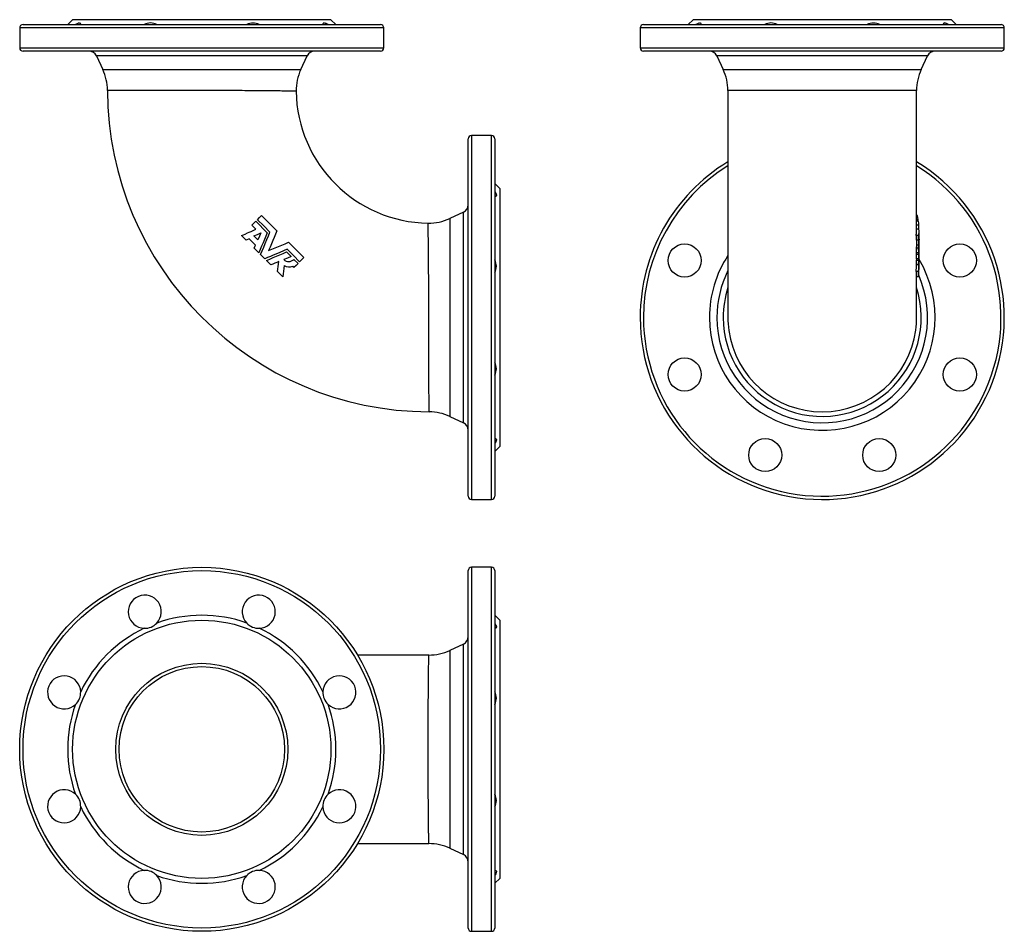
# Model space of a CAD drawing. Extents: x 51 to 646, y 20 to 571.
import ezdxf

# ---------------------------------------------------------------- set-up
doc = ezdxf.new("R2010")
doc.units = 0
doc.layers.get('0').update_dxf_attribs({"linetype": 'CONTINUOUS'})

msp = doc.modelspace()

# ---------------------------------------------------------------- linework, layer by layer
at = {"color": 7, "linetype": 'CONTINUOUS'}
for p, q in [((50.86, 565.56), (50.86, 553.56)), ((52.86, 567.56), (268.86, 567.56)), ((82.86, 570.56), (79.86, 567.56)), ((238.86, 570.56), (82.86, 570.56)), ((241.86, 567.56), (238.86, 570.56)), ((270.86, 553.56), (270.86, 565.56)), ((425.73, 565.56), (425.73, 553.56)), ((427.73, 567.56), (535.73, 567.56)), ((457.73, 570.56), (454.73, 567.56)), ((613.73, 570.56), (457.73, 570.56)), ((535.73, 567.56), (643.73, 567.56)), ((616.73, 567.56), (613.73, 570.56)), ((645.73, 553.56), (645.73, 565.56)), ((268.86, 551.56), (52.86, 551.56)), ((97.21, 548.67), (101.05, 540.43)), ((220.68, 540.45), (224.51, 548.67)), ((643.73, 551.56), (427.73, 551.56)), ((472.07, 548.67), (475.92, 540.43)), ((595.54, 540.43), (599.38, 548.67)), ((478.73, 527.75), (478.73, 390.56)), ((592.73, 442.7), (592.73, 527.75)), ((335.86, 500.56), (323.86, 500.56)), ((321.86, 282.56), (321.86, 498.56)), ((337.86, 498.56), (337.86, 390.56)), ((340.86, 468.56), (337.86, 471.56)), ((340.86, 468.56), (340.86, 312.56)), ((318.97, 454.22), (310.74, 450.38)), ((593.24, 452.19), (592.73, 452.19)), ((193.55, 448.71), (200.45, 441.81)), ((593.78, 449.68), (592.73, 449.68)), ((593.93, 448.71), (592.73, 448.71)), ((594.18, 446.28), (592.73, 446.28)), ((593.76, 448.71), (593.78, 449.68)), ((594.16, 443.9), (592.73, 443.9)), ((594.23, 440.12), (594.23, 442.7)), ((187.61, 437.38), (184.91, 440.07)), ((189.45, 438.2), (187.61, 437.38)), ((193.4, 434.25), (189.45, 438.2)), ((194.77, 437.49), (192.38, 439.88)), ((592.38, 440.07), (592.43, 437.38)), ((593.89, 440.07), (592.38, 440.07)), ((593.93, 437.38), (592.43, 437.38)), ((592.6, 437.38), (592.62, 434.25)), ((593.93, 437.38), (593.89, 440.07)), ((594.1, 438.2), (593.93, 437.38)), ((594.12, 434.25), (594.1, 438.2)), ((594.22, 439.88), (594.22, 440.12)), ((594.23, 437.49), (594.22, 439.88)), ((594.22, 437.82), (594.23, 437.49)), ((594.23, 434.89), (594.23, 437.81)), ((192.61, 432.37), (193.4, 434.25)), ((195.33, 429.66), (192.61, 432.37)), ((198.91, 426.08), (196.37, 428.61)), ((212.11, 430.15), (214.83, 427.43)), ((592.62, 434.25), (592.48, 432.37)), ((592.48, 432.37), (592.49, 429.66)), ((593.98, 432.37), (592.48, 432.37)), ((592.57, 429.66), (592.49, 428.61)), ((594, 429.66), (592.49, 429.66)), ((592.49, 428.61), (592.49, 426.08)), ((594, 428.61), (592.49, 428.61)), ((594.12, 434.25), (592.62, 434.25)), ((593.98, 432.37), (594.12, 434.25)), ((594, 429.66), (593.98, 432.37)), ((594, 426.08), (594, 428.61)), ((594.23, 430.98), (594.23, 433.79)), ((594.23, 428.25), (594.23, 430.98)), ((202.67, 422.31), (199.96, 425.03)), ((216.58, 425.68), (219.01, 423.25)), ((222.49, 426.74), (219.98, 424.22)), ((592.49, 425.03), (592.48, 422.31)), ((594, 426.08), (592.49, 426.08)), ((594, 425.03), (592.49, 425.03)), ((593.98, 422.31), (594, 425.03)), ((594.23, 421.36), (594.23, 427.23)), ((209.76, 415.22), (206.61, 418.37)), ((216.58, 420.83), (215.86, 421.56)), ((592.44, 418.37), (592.39, 415.22)), ((593.95, 418.37), (592.44, 418.37)), ((593.98, 422.31), (592.48, 422.31)), ((593.9, 415.22), (593.95, 418.37)), ((593.9, 415.22), (592.39, 415.22)), ((592.73, 390.56), (592.73, 415.22)), ((337.86, 390.56), (337.86, 282.56)), ((310.73, 330.75), (318.97, 326.91)), ((337.86, 309.56), (340.86, 312.56)), ((323.86, 280.56), (335.86, 280.56)), ((335.86, 239.57), (323.86, 239.57)), ((321.86, 21.57), (321.86, 237.57)), ((337.86, 237.57), (337.86, 21.57)), ((340.86, 207.57), (337.86, 210.57)), ((340.86, 207.57), (340.86, 51.57)), ((318.97, 193.22), (310.73, 189.38)), ((298.05, 186.57), (254.94, 186.57)), ((298.05, 186.57), (298.05, 186.57)), ((254.94, 72.57), (298.05, 72.57)), ((310.73, 69.76), (318.97, 65.92)), ((337.86, 48.57), (340.86, 51.57)), ((323.86, 19.57), (335.86, 19.57))]:
    msp.add_line(p, q, dxfattribs=at)
at = {"color": 8, "linetype": 'CONTINUOUS'}
for p, q in [((270.86, 565.56), (50.86, 565.56)), ((535.73, 565.56), (425.73, 565.56)), ((645.73, 565.56), (535.73, 565.56)), ((50.86, 553.56), (270.86, 553.56)), ((425.73, 553.56), (645.73, 553.56)), ((224.51, 548.67), (97.21, 548.67)), ((599.38, 548.67), (472.07, 548.67)), ((323.86, 500.56), (323.86, 280.56)), ((335.86, 390.56), (335.86, 500.56)), ((318.97, 326.91), (318.97, 454.22)), ((335.86, 280.56), (335.86, 390.56)), ((323.86, 239.57), (323.86, 19.57)), ((335.86, 19.57), (335.86, 239.57)), ((318.97, 65.92), (318.97, 193.22))]:
    msp.add_line(p, q, dxfattribs=at)
at = {"color": 7, "linetype": 'CONTINUOUS', "flags": 128}
for points in [[(87.7, 567.56), (87.71, 567.8), (87.68, 568.02), (87.61, 568.2), (87.51, 568.35), (87.38, 568.46), (87.2, 568.53), (86.99, 568.56), (86.74, 568.55), (86.48, 568.5), (86.2, 568.41), (85.89, 568.29), (85.56, 568.14), (85.07, 567.88), (84.54, 567.56)], [(237.18, 567.56), (236.78, 567.8), (236.39, 568.02), (236.03, 568.2), (235.68, 568.35), (235.36, 568.46), (235.07, 568.53), (234.81, 568.56), (234.59, 568.55), (234.41, 568.5), (234.27, 568.41), (234.16, 568.29), (234.08, 568.14), (234.02, 567.88), (234.01, 567.56)], [(462.57, 567.56), (462.57, 567.8), (462.54, 568.02), (462.48, 568.2), (462.38, 568.35), (462.24, 568.46), (462.07, 568.53), (461.86, 568.56), (461.61, 568.55), (461.35, 568.5), (461.07, 568.41), (460.76, 568.29), (460.43, 568.14), (459.93, 567.88), (459.41, 567.56)], [(612.05, 567.56), (611.65, 567.8), (611.26, 568.02), (610.89, 568.2), (610.55, 568.35), (610.23, 568.46), (609.94, 568.53), (609.68, 568.56), (609.45, 568.55), (609.28, 568.5), (609.14, 568.41), (609.02, 568.29), (608.94, 568.14), (608.88, 567.88), (608.88, 567.56)], [(337.86, 466.88), (338.1, 466.48), (338.32, 466.1), (338.5, 465.73), (338.65, 465.39), (338.76, 465.07), (338.83, 464.77), (338.86, 464.51), (338.84, 464.29), (338.79, 464.11), (338.71, 463.97), (338.59, 463.86), (338.44, 463.78), (338.17, 463.72), (337.86, 463.72)], [(194.52, 449.68), (195.78, 450.94), (197.04, 452.19)], [(197.04, 452.19), (201.67, 447.56), (206.31, 442.92)], [(593.78, 449.68), (593.54, 450.94), (593.24, 452.19)], [(191.13, 446.28), (192.34, 447.5), (193.55, 448.71)], [(193.51, 443.9), (192.92, 444.5), (192.32, 445.09), (191.13, 446.28)], [(202.07, 442.13), (198.3, 445.9), (194.52, 449.68)], [(594.18, 446.28), (594.08, 447.5), (593.93, 448.71)], [(594.16, 443.9), (594.16, 444.5), (594.17, 445.09), (594.18, 446.28)], [(184.91, 440.07), (185.98, 440.55), (187.05, 441.02), (188.48, 441.66), (189.55, 442.14), (190.62, 442.61), (191.88, 443.17), (193.51, 443.9)], [(192.38, 439.88), (194.47, 440.81), (196.56, 441.74)], [(196.56, 441.74), (195.66, 439.62), (194.77, 437.49)], [(200.45, 441.81), (199.6, 439.8), (198.75, 437.78), (197.9, 435.77), (197.04, 433.73), (196.18, 431.69), (195.33, 429.66)], [(196.37, 428.61), (197.32, 430.85), (198.26, 433.1), (199.21, 435.34), (200.17, 437.61), (201.12, 439.87), (202.07, 442.13)], [(206.31, 442.92), (205.48, 440.96), (204.65, 438.98), (203.82, 437), (202.97, 435), (202.13, 432.99), (201.28, 430.98)], [(201.28, 430.98), (203.27, 431.82), (205.26, 432.66), (207.25, 433.5), (209.25, 434.34), (211.24, 435.18), (213.22, 436.01)], [(213.22, 436.01), (217.86, 431.37), (222.49, 426.74)], [(212.43, 431.77), (210.2, 430.83), (207.96, 429.89), (205.71, 428.94), (204.01, 428.23), (202.31, 427.51), (200.61, 426.79), (198.91, 426.08)], [(199.96, 425.03), (201.97, 425.88), (203.99, 426.73), (206.01, 427.58), (208.05, 428.44), (210.08, 429.29), (212.11, 430.15)], [(219.98, 424.22), (216.2, 428), (212.43, 431.77)], [(207.45, 424.33), (206.26, 423.82), (205.06, 423.32), (203.87, 422.82), (202.67, 422.31)], [(206.61, 418.37), (206.82, 419.86), (207.03, 421.34), (207.24, 422.84), (207.45, 424.33)], [(214.83, 427.43), (212.61, 426.5), (210.39, 425.57)], [(219.01, 423.25), (217.8, 422.04), (216.58, 420.83)], [(592.66, 426.08), (592.61, 425.67), (592.49, 425.03)], [(210.71, 421.96), (210.47, 420.27), (210.24, 418.59), (210, 416.9), (209.76, 415.22)], [(337.86, 317.41), (338.1, 317.41), (338.32, 317.38), (338.5, 317.32), (338.65, 317.22), (338.76, 317.08), (338.83, 316.9), (338.86, 316.69), (338.84, 316.44), (338.79, 316.19), (338.71, 315.9), (338.59, 315.59), (338.44, 315.26), (338.17, 314.77), (337.86, 314.24)], [(337.86, 205.89), (338.1, 205.49), (338.32, 205.1), (338.5, 204.74), (338.65, 204.39), (338.76, 204.07), (338.83, 203.78), (338.86, 203.52), (338.84, 203.3), (338.79, 203.12), (338.71, 202.98), (338.59, 202.87), (338.44, 202.79), (338.17, 202.73), (337.86, 202.72)], [(337.86, 56.41), (338.1, 56.42), (338.32, 56.39), (338.5, 56.32), (338.65, 56.22), (338.76, 56.09), (338.83, 55.91), (338.86, 55.7), (338.84, 55.45), (338.79, 55.19), (338.71, 54.91), (338.59, 54.6), (338.44, 54.27), (338.17, 53.78), (337.86, 53.25)]]:
    msp.add_lwpolyline(points, dxfattribs=at)
at = {"color": 8, "linetype": 'CONTINUOUS', "flags": 128}
for points in [[(101.05, 540.43), (101.08, 540.43), (101.17, 540.43), (101.31, 540.43), (101.52, 540.43), (101.79, 540.43), (102.11, 540.43), (102.52, 540.43), (102.99, 540.43), (103.52, 540.43), (104.12, 540.43), (104.78, 540.43), (105.52, 540.43), (106.33, 540.43), (107.21, 540.43), (108.14, 540.43), (109.14, 540.43), (110.17, 540.43), (111.25, 540.43), (112.39, 540.43), (113.58, 540.43), (114.82, 540.43), (116.16, 540.43), (117.54, 540.43), (118.98, 540.43), (120.47, 540.43), (122, 540.43), (123.53, 540.43), (125.1, 540.43), (126.72, 540.43), (128.37, 540.43), (130.06, 540.43), (131.83, 540.43), (133.64, 540.43), (135.48, 540.43), (137.34, 540.43), (139.24, 540.43), (141.1, 540.43), (142.99, 540.43), (144.9, 540.43), (146.83, 540.43), (148.77, 540.43), (150.78, 540.43), (152.8, 540.43), (154.83, 540.43), (156.87, 540.43), (158.92, 540.43), (160.9, 540.43), (162.89, 540.43), (164.88, 540.43), (166.86, 540.43), (168.84, 540.43), (170.86, 540.43), (172.87, 540.43), (174.87, 540.43), (176.85, 540.43), (178.81, 540.43), (180.7, 540.44), (182.57, 540.44), (184.41, 540.44), (186.22, 540.44), (188.01, 540.44), (189.82, 540.44), (191.59, 540.44), (193.33, 540.44), (195.03, 540.44), (196.69, 540.44), (198.26, 540.44), (199.79, 540.44), (201.28, 540.44), (202.72, 540.44), (204.12, 540.44), (205.51, 540.44), (206.84, 540.44), (208.13, 540.44), (209.35, 540.44), (210.52, 540.44), (211.6, 540.44), (212.63, 540.44), (213.6, 540.44), (214.51, 540.44), (215.36, 540.44), (216.17, 540.44), (216.91, 540.44), (217.6, 540.44), (218.21, 540.44), (218.76, 540.45), (219.2, 540.45), (219.59, 540.45), (219.92, 540.45), (220.19, 540.45), (220.4, 540.45), (220.55, 540.45), (220.65, 540.45), (220.68, 540.45)], [(475.92, 540.43), (475.92, 540.43), (475.94, 540.43), (476.01, 540.43), (476.13, 540.43), (476.3, 540.43), (476.52, 540.43), (476.79, 540.43), (477.1, 540.43), (477.45, 540.43), (477.85, 540.43), (478.29, 540.43), (478.77, 540.43), (479.3, 540.43), (479.87, 540.43), (480.5, 540.43), (481.18, 540.43), (481.9, 540.43), (482.67, 540.43), (483.48, 540.43), (484.33, 540.43), (485.2, 540.43), (486.1, 540.43), (487.04, 540.43), (488.03, 540.43), (489.05, 540.43), (490.1, 540.43), (491.22, 540.43), (492.38, 540.43), (493.56, 540.43), (494.79, 540.43), (496.06, 540.43), (497.36, 540.43), (498.64, 540.43), (499.95, 540.43), (501.28, 540.43), (502.66, 540.43), (504.06, 540.43), (505.48, 540.43), (506.96, 540.43), (508.46, 540.43), (509.98, 540.43), (511.54, 540.43), (513.11, 540.43), (514.71, 540.43), (516.36, 540.43), (518.02, 540.43), (519.71, 540.43), (521.42, 540.43), (523.14, 540.43), (524.87, 540.43), (526.66, 540.43), (528.45, 540.43), (530.25, 540.43), (532.08, 540.43), (533.9, 540.43), (535.73, 540.43), (537.13, 540.43), (538.53, 540.43), (539.94, 540.43), (541.34, 540.43), (542.75, 540.43), (544.15, 540.43), (545.55, 540.43), (546.95, 540.43), (548.57, 540.43), (550.18, 540.43), (551.77, 540.43), (553.37, 540.43), (554.95, 540.43), (556.52, 540.43), (558.1, 540.43), (559.67, 540.43), (561.22, 540.43), (562.76, 540.43), (564.27, 540.43), (565.76, 540.43), (567.18, 540.43), (568.57, 540.43), (569.94, 540.43), (571.29, 540.43), (572.61, 540.43), (573.91, 540.43), (575.2, 540.43), (576.46, 540.43), (577.69, 540.43), (578.89, 540.43), (580.06, 540.43), (581.19, 540.43), (582.25, 540.43), (583.27, 540.43), (584.25, 540.43), (585.2, 540.43), (586.12, 540.43), (587, 540.43), (587.85, 540.43), (588.66, 540.43), (589.43, 540.43), (590.16, 540.43), (590.85, 540.43), (591.49, 540.43), (592.07, 540.43), (592.6, 540.43), (593.09, 540.43), (593.54, 540.43), (593.94, 540.43), (594.3, 540.43), (594.62, 540.43), (594.89, 540.43), (595.12, 540.43), (595.3, 540.43), (595.43, 540.43), (595.51, 540.43), (595.54, 540.43), (595.53, 540.43)], [(217.87, 527.3), (217.84, 527.3), (217.76, 527.3), (217.62, 527.31), (217.42, 527.31), (217.16, 527.32), (216.84, 527.32), (216.47, 527.33), (216.04, 527.34), (215.54, 527.35), (214.97, 527.36), (214.34, 527.37), (213.65, 527.38), (212.91, 527.39), (212.08, 527.41), (211.2, 527.42), (210.25, 527.43), (209.25, 527.45), (208.19, 527.46), (207.11, 527.47), (205.98, 527.49), (204.79, 527.5), (203.56, 527.51), (202.28, 527.53), (200.92, 527.54), (199.5, 527.55), (198.05, 527.57), (196.55, 527.58), (195.01, 527.59), (193.47, 527.6), (191.9, 527.61), (190.29, 527.62), (188.65, 527.64), (186.98, 527.65), (185.23, 527.66), (183.45, 527.66), (181.65, 527.67), (179.82, 527.68), (177.97, 527.69), (176.16, 527.7), (174.32, 527.71), (172.47, 527.71), (170.61, 527.72), (168.74, 527.73), (166.8, 527.74), (164.86, 527.74), (162.91, 527.75), (160.96, 527.75), (159.01, 527.76), (157.12, 527.77), (155.23, 527.77), (153.34, 527.78), (151.47, 527.78), (149.6, 527.78), (147.7, 527.79), (145.81, 527.79), (143.94, 527.8), (142.08, 527.8), (140.25, 527.8), (138.5, 527.81), (136.77, 527.81), (135.06, 527.81), (133.39, 527.82), (131.74, 527.82), (130.08, 527.82), (128.46, 527.83), (126.87, 527.83), (125.33, 527.83), (123.82, 527.83), (122.41, 527.84), (121.03, 527.84), (119.69, 527.84), (118.4, 527.84), (117.16, 527.84), (115.94, 527.84), (114.76, 527.85), (113.64, 527.85), (112.58, 527.85), (111.57, 527.85), (110.65, 527.85), (109.78, 527.85), (108.96, 527.85), (108.21, 527.85), (107.51, 527.86), (106.86, 527.86), (106.26, 527.86), (105.74, 527.86), (105.27, 527.86), (104.87, 527.86), (104.57, 527.86), (104.31, 527.86), (104.12, 527.86), (103.97, 527.86), (103.89, 527.86), (103.86, 527.86)], [(592.72, 527.75), (592.73, 527.76), (592.7, 527.76), (592.62, 527.76), (592.51, 527.77), (592.35, 527.77), (592.14, 527.78), (591.9, 527.78), (591.6, 527.78), (591.26, 527.79), (590.87, 527.79), (590.44, 527.8), (589.96, 527.8), (589.44, 527.8), (588.87, 527.8), (588.28, 527.81), (587.65, 527.81), (586.98, 527.81), (586.27, 527.82), (585.52, 527.82), (584.73, 527.82), (583.88, 527.82), (582.99, 527.83), (582.07, 527.83), (581.1, 527.83), (580.1, 527.83), (579.05, 527.83), (578.02, 527.84), (576.94, 527.84), (575.84, 527.84), (574.7, 527.84), (573.53, 527.84), (572.33, 527.84), (571.07, 527.84), (569.79, 527.85), (568.47, 527.85), (567.13, 527.85), (565.75, 527.85), (564.35, 527.85), (562.98, 527.85), (561.59, 527.85), (560.18, 527.85), (558.73, 527.85), (557.28, 527.85), (555.8, 527.86), (554.28, 527.86), (552.74, 527.86), (551.19, 527.86), (549.61, 527.86), (548.02, 527.86), (546.42, 527.86), (545.11, 527.86), (543.78, 527.86), (542.46, 527.86), (541.12, 527.86), (539.78, 527.86), (538.43, 527.86), (537.08, 527.86), (535.73, 527.86), (534.06, 527.86), (532.39, 527.86), (530.72, 527.86), (529.04, 527.86), (527.37, 527.86), (525.71, 527.86), (524.02, 527.86), (522.33, 527.86), (520.66, 527.86), (518.99, 527.86), (517.33, 527.86), (515.69, 527.86), (514.23, 527.85), (512.78, 527.85), (511.35, 527.85), (509.92, 527.85), (508.52, 527.85), (507.14, 527.85), (505.75, 527.85), (504.38, 527.85), (503.04, 527.85), (501.72, 527.85), (500.43, 527.84), (499.16, 527.84), (497.97, 527.84), (496.8, 527.84), (495.67, 527.84), (494.55, 527.84), (493.47, 527.84), (492.43, 527.83), (491.39, 527.83), (490.39, 527.83), (489.43, 527.83), (488.5, 527.83), (487.6, 527.82), (486.75, 527.82), (485.96, 527.82), (485.21, 527.82), (484.5, 527.81), (483.83, 527.81), (483.19, 527.81), (482.6, 527.8), (482.03, 527.8), (481.51, 527.8), (481.03, 527.8), (480.6, 527.79), (480.2, 527.79), (479.86, 527.78), (479.57, 527.78), (479.32, 527.78), (479.11, 527.77), (478.95, 527.77), (478.83, 527.76), (478.76, 527.76), (478.73, 527.76), (478.73, 527.75)], [(298.16, 333.57), (298.16, 333.59), (298.16, 333.67), (298.16, 333.83), (298.16, 334.05), (298.16, 334.34), (298.16, 334.69), (298.16, 335.1), (298.16, 335.57), (298.15, 336.1), (298.15, 336.69), (298.15, 337.33), (298.15, 338.06), (298.15, 338.85), (298.15, 339.7), (298.15, 340.61), (298.15, 341.58), (298.15, 342.58), (298.15, 343.63), (298.14, 344.73), (298.14, 345.88), (298.14, 347.08), (298.14, 348.37), (298.14, 349.71), (298.13, 351.09), (298.13, 352.52), (298.13, 353.99), (298.13, 355.47), (298.13, 356.98), (298.12, 358.53), (298.12, 360.12), (298.12, 361.73), (298.12, 363.43), (298.11, 365.16), (298.11, 366.93), (298.11, 368.72), (298.1, 370.53), (298.1, 372.42), (298.09, 374.35), (298.09, 376.29), (298.08, 378.25), (298.08, 380.22), (298.08, 382.27), (298.07, 384.33), (298.06, 386.41), (298.06, 388.48), (298.05, 390.56), (298.05, 392.71), (298.04, 394.86), (298.03, 397.01), (298.02, 399.14), (298.02, 401.26), (298.01, 403.11), (298, 404.96), (297.99, 406.78), (297.99, 408.59), (297.98, 410.38), (297.97, 412.2), (297.96, 413.99), (297.95, 415.75), (297.94, 417.49), (297.93, 419.19), (297.92, 420.81), (297.91, 422.4), (297.9, 423.96), (297.88, 425.48), (297.87, 426.96), (297.86, 428.43), (297.85, 429.87), (297.83, 431.26), (297.82, 432.6), (297.81, 433.9), (297.79, 435.1), (297.78, 436.26), (297.77, 437.37), (297.75, 438.43), (297.74, 439.43), (297.72, 440.4), (297.71, 441.32), (297.7, 442.18), (297.68, 442.98), (297.67, 443.71), (297.66, 444.37), (297.65, 444.97), (297.64, 445.5), (297.63, 445.98), (297.62, 446.39), (297.62, 446.75), (297.61, 447.05), (297.61, 447.28), (297.6, 447.44), (297.6, 447.54), (297.6, 447.57)], [(310.74, 450.38), (310.74, 450.35), (310.74, 450.25), (310.74, 450.08), (310.74, 449.85), (310.74, 449.56), (310.74, 449.2), (310.74, 448.76), (310.74, 448.25), (310.74, 447.68), (310.74, 447.04), (310.74, 446.33), (310.74, 445.58), (310.74, 444.77), (310.74, 443.9), (310.74, 442.97), (310.74, 441.98), (310.74, 440.91), (310.74, 439.77), (310.74, 438.58), (310.74, 437.33), (310.74, 436.03), (310.74, 434.71), (310.74, 433.35), (310.74, 431.93), (310.74, 430.47), (310.74, 428.97), (310.74, 427.38), (310.74, 425.74), (310.74, 424.07), (310.73, 422.35), (310.73, 420.6), (310.73, 418.87), (310.73, 417.1), (310.73, 415.3), (310.73, 413.48), (310.73, 411.63), (310.73, 409.7), (310.73, 407.75), (310.73, 405.78), (310.73, 403.79), (310.73, 401.79), (310.73, 399.94), (310.73, 398.09), (310.73, 396.22), (310.73, 394.34), (310.73, 392.45), (310.73, 390.56), (310.73, 388.45), (310.73, 386.34), (310.73, 384.23), (310.73, 382.14), (310.73, 380.05), (310.73, 377.91), (310.73, 375.79), (310.73, 373.68), (310.73, 371.6), (310.73, 369.54), (310.73, 367.69), (310.73, 365.87), (310.73, 364.07), (310.73, 362.3), (310.73, 360.56), (310.73, 358.81), (310.73, 357.09), (310.73, 355.42), (310.73, 353.78), (310.73, 352.19), (310.73, 350.69), (310.73, 349.23), (310.73, 347.81), (310.73, 346.44), (310.73, 345.13), (310.73, 343.82), (310.73, 342.57), (310.73, 341.38), (310.73, 340.24), (310.73, 339.17), (310.73, 338.18), (310.73, 337.25), (310.73, 336.38), (310.73, 335.56), (310.73, 334.81), (310.73, 334.11), (310.73, 333.46), (310.73, 332.89), (310.73, 332.38), (310.73, 331.94), (310.73, 331.58), (310.73, 331.28), (310.73, 331.05), (310.73, 330.88), (310.73, 330.79), (310.73, 330.75)], [(298.05, 72.57), (298.05, 72.58), (298.04, 72.63), (298.04, 72.71), (298.04, 72.82), (298.03, 72.96), (298.03, 73.14), (298.02, 73.34), (298.02, 73.58), (298.01, 73.82), (298.01, 74.07), (298, 74.35), (298, 74.66), (297.99, 74.99), (297.99, 75.34), (297.98, 75.72), (297.98, 76.12), (297.97, 76.56), (297.97, 77.02), (297.96, 77.5), (297.95, 78.01), (297.95, 78.54), (297.94, 79.09), (297.93, 79.68), (297.93, 80.28), (297.92, 80.88), (297.91, 81.51), (297.91, 82.15), (297.9, 82.82), (297.89, 83.75), (297.88, 84.72), (297.87, 85.72), (297.86, 86.76), (297.85, 87.84), (297.84, 88.95), (297.83, 89.82), (297.82, 90.71), (297.81, 91.61), (297.81, 92.53), (297.8, 93.44), (297.79, 94.36), (297.78, 95.29), (297.77, 96.24), (297.76, 97.55), (297.75, 98.89), (297.74, 100.24), (297.73, 101.63), (297.72, 103.05), (297.7, 104.48), (297.7, 105.58), (297.69, 106.7), (297.68, 107.82), (297.67, 108.96), (297.67, 110.06), (297.66, 111.18), (297.65, 112.3), (297.65, 113.43), (297.64, 114.97), (297.63, 116.51), (297.62, 118.07), (297.62, 119.65), (297.61, 121.24), (297.61, 122.83), (297.6, 124.05), (297.6, 125.27), (297.6, 126.49), (297.6, 127.71), (297.6, 128.89), (297.6, 130.07), (297.6, 131.25), (297.6, 132.43), (297.6, 134.02), (297.61, 135.61), (297.61, 137.2), (297.61, 138.79), (297.62, 140.37), (297.63, 141.95), (297.63, 143.14), (297.64, 144.32), (297.64, 145.5), (297.65, 146.67), (297.66, 147.79), (297.66, 148.91), (297.67, 150.02), (297.68, 151.11), (297.69, 152.21), (297.69, 153.29), (297.7, 154.37), (297.71, 155.44), (297.72, 156.51), (297.73, 157.58), (297.74, 158.63), (297.74, 159.67), (297.75, 160.7), (297.76, 161.72), (297.77, 162.72), (297.78, 163.71), (297.79, 164.65), (297.8, 165.57), (297.8, 166.48), (297.81, 167.37), (297.82, 168.25), (297.83, 169.11), (297.84, 169.96), (297.85, 170.79), (297.85, 171.62), (297.86, 172.43), (297.87, 173.22), (297.88, 173.99), (297.88, 174.75), (297.89, 175.48), (297.9, 176.2), (297.91, 176.89), (297.91, 177.54), (297.92, 178.17), (297.93, 178.77), (297.93, 179.36), (297.94, 180.12), (297.95, 180.84), (297.96, 181.51), (297.97, 182.15), (297.97, 182.75), (297.98, 183.31), (297.99, 183.71), (297.99, 184.08), (298, 184.42), (298, 184.74), (298.01, 185.16), (298.02, 185.53), (298.02, 185.85), (298.03, 186.11), (298.04, 186.31), (298.04, 186.45), (298.05, 186.54), (298.05, 186.57)], [(310.73, 189.38), (310.73, 189.35), (310.73, 189.26), (310.73, 189.11), (310.73, 188.91), (310.73, 188.64), (310.73, 188.31), (310.73, 187.91), (310.73, 187.46), (310.73, 187.03), (310.73, 186.55), (310.73, 186.02), (310.73, 185.45), (310.73, 184.84), (310.73, 184.18), (310.73, 183.46), (310.73, 182.7), (310.73, 181.9), (310.73, 181.05), (310.73, 180.16), (310.74, 179.23), (310.74, 178.29), (310.74, 177.31), (310.74, 176.3), (310.74, 175.24), (310.74, 174.15), (310.74, 173.02), (310.74, 171.84), (310.74, 170.62), (310.74, 169.37), (310.74, 168.07), (310.74, 166.75), (310.74, 165.39), (310.74, 164.06), (310.74, 162.69), (310.74, 161.31), (310.74, 159.88), (310.74, 158.44), (310.74, 156.97), (310.74, 155.45), (310.74, 153.91), (310.74, 152.34), (310.74, 150.75), (310.74, 149.14), (310.74, 147.52), (310.74, 145.94), (310.74, 144.34), (310.74, 142.73), (310.74, 141.11), (310.74, 139.47), (310.74, 137.83), (310.74, 136.14), (310.74, 134.45), (310.74, 132.75), (310.74, 131.04), (310.74, 129.33), (310.74, 127.62), (310.74, 125.97), (310.74, 124.32), (310.74, 122.68), (310.74, 121.03), (310.74, 119.39), (310.74, 117.75), (310.74, 116.09), (310.74, 114.44), (310.74, 112.81), (310.74, 111.17), (310.74, 109.55), (310.74, 107.94), (310.74, 106.41), (310.74, 104.9), (310.74, 103.4), (310.74, 101.92), (310.74, 100.45), (310.74, 99.01), (310.74, 97.57), (310.74, 96.14), (310.74, 94.75), (310.74, 93.37), (310.74, 92.02), (310.74, 90.71), (310.74, 89.47), (310.74, 88.26), (310.74, 87.08), (310.74, 85.92), (310.74, 84.8), (310.74, 83.72), (310.74, 82.64), (310.74, 81.61), (310.74, 80.61), (310.74, 79.65), (310.73, 78.73), (310.73, 77.85), (310.73, 77.04), (310.73, 76.27), (310.73, 75.54), (310.73, 74.85), (310.73, 74.2), (310.73, 73.59), (310.73, 73.01), (310.73, 72.48), (310.73, 72), (310.73, 71.56), (310.73, 71.17), (310.73, 70.82), (310.73, 70.57), (310.73, 70.36), (310.73, 70.18), (310.73, 70.03), (310.73, 69.91), (310.73, 69.83), (310.73, 69.78), (310.73, 69.76)]]:
    msp.add_lwpolyline(points, dxfattribs=at)
at = {"color": 7, "linetype": 'CONTINUOUS'}
for centre, radius in [((452.58, 425), 10), ((618.88, 425), 10), ((452.58, 356.12), 10), ((618.88, 356.12), 10), ((501.29, 307.41), 10), ((570.17, 307.41), 10), ((160.86, 129.57), 110), ((160.86, 129.57), 78), ((160.86, 129.57), 52), ((160.86, 129.57), 50)]:
    msp.add_circle(centre, radius, dxfattribs=at)
at = {"color": 8, "linetype": 'CONTINUOUS'}
msp.add_circle((160.86, 129.57), 108, dxfattribs=at)
at = {"color": 7, "linetype": 'CONTINUOUS'}
for centre, radius, start, end in [((52.86, 565.56), 2, 90, 180), ((129.9, 560.81), 7.75, 60.49204, 119.50796), ((191.82, 560.72), 7.83, 60.82208, 119.17792), ((268.86, 565.56), 2, 0, 90), ((427.73, 565.56), 2, 90, 180), ((504.77, 560.81), 7.75, 60.49202, 119.50798), ((566.68, 560.72), 7.83, 60.82206, 119.17794), ((643.73, 565.56), 2, 0, 90), ((52.86, 553.56), 2, 180, 270), ((268.86, 553.56), 2, 270, 0), ((427.73, 553.56), 2, 180, 270), ((643.73, 553.56), 2, 270, 0), ((92.67, 546.56), 5, 25, 90), ((229.04, 546.56), 5, 90, 155), ((467.54, 546.56), 5, 25, 90), ((603.91, 546.56), 5, 90, 155), ((73.86, 527.75), 30, 0.20641, 24.99993), ((247.87, 527.77), 30, 154.99995, 180.89161), ((448.8, 527.77), 29.92, 359.96093, 25.02244), ((622.64, 527.77), 29.91, 154.9629, 180.03565), ((298.86, 528.56), 195, 180.20627, 269.79373), ((298.86, 528.56), 81, 180.89165, 269.10838), ((323.86, 498.56), 2, 90, 180), ((335.86, 498.56), 2, 0, 90), ((535.73, 390.56), 110, 121.21037, 180), ((535.73, 390.56), 110, 180, 58.78963), ((316.86, 458.75), 5, 295, 0), ((298.07, 477.57), 30, 269.1085, 294.99851), ((582.84, 442.65), 9.89, 344.85951, 0.30283), ((583.78, 442.7), 10.44, 345.41583, 6.58653), ((539.23, 434.64), 54.99, 354.80775, 0.26772), ((540.32, 433.53), 53.9, 354.76357, 0.64155), ((213.43, 428.83), 4.46, 227.0623, 314.99001), ((331.02, 421.52), 7.83, 330.822, 29.178), ((514.26, 425.04), 79.96, 355.21702, 359.48939), ((583.25, 424.61), 10.97, 347.93202, 358.53448), ((584.55, 428.16), 9.67, 347.56324, 0.57736), ((584.24, 427.16), 9.98, 347.66226, 3.43715), ((213.65, 426.49), 5.4, 236.9923, 294.074), ((521.74, 424.56), 70.97, 354.99733, 358.1856), ((517.09, 422.3), 77.14, 354.733, 359.7435), ((571.21, 421.66), 23.02, 358.57253, 0.74216), ((535.42, 390.55), 56.7, 179.98888, 187.89533), ((542.19, 390.17), 50.53, 351.79155, 0.4542), ((331.11, 359.6), 7.75, 330.49195, 29.50805), ((298.05, 303.56), 30, 65.00093, 89.79398), ((316.86, 322.38), 5, 0, 65), ((323.86, 282.56), 2, 180, 270), ((335.86, 282.56), 2, 270, 0), ((323.86, 237.57), 2, 90, 180), ((335.86, 237.57), 2, 0, 90), ((126.42, 212.72), 10, 316.91776, 268.08224), ((195.3, 212.72), 10, 271.91776, 223.08224), ((160.86, 129.57), 81, 70.42538, 109.57462), ((160.86, 129.57), 81, 115.42538, 154.57462), ((126.42, 212.72), 10, 268.09441, 316.90549), ((195.3, 212.72), 10, 223.09449, 271.90562), ((160.86, 129.57), 81, 25.42538, 64.57462), ((316.86, 197.75), 5, 295, 0), ((298.08, 216.44), 29.87, 269.94595, 295.05637), ((77.71, 164.01), 10, 1.91776, 313.08224), ((244.01, 164.01), 10, 226.91776, 178.08224), ((77.71, 164.01), 10, 313.09432, 1.90557), ((244.01, 164.01), 10, 178.09436, 226.90556), ((331.02, 160.53), 7.83, 330.822, 29.178), ((160.86, 129.57), 81, 160.42538, 199.57462), ((160.86, 129.57), 81, 340.42538, 19.57462), ((77.71, 95.13), 10, 46.91776, 358.08224), ((77.71, 95.13), 10, 358.09466, 46.90545), ((244.01, 95.13), 10, 181.91776, 133.08224), ((244.01, 95.13), 10, 133.09445, 181.90563), ((331.11, 98.61), 7.75, 330.49195, 29.50805), ((160.86, 129.57), 81, 205.42538, 244.57462), ((160.86, 129.57), 81, 295.42538, 334.57462), ((298.06, 42.6), 29.97, 64.98977, 90.01704), ((316.86, 61.38), 5, 0, 65), ((126.42, 46.42), 10, 91.91776, 43.08224), ((126.42, 46.42), 10, 43.09449, 91.90562), ((195.3, 46.42), 10, 136.91776, 88.08224), ((195.3, 46.42), 10, 88.09441, 136.90549), ((160.86, 129.57), 81, 250.42538, 289.57462), ((323.86, 21.57), 2, 180, 270), ((335.86, 21.57), 2, 270, 0)]:
    msp.add_arc(centre, radius, start, end, dxfattribs=at)
at = {"color": 8, "linetype": 'CONTINUOUS'}
for centre, radius, start, end in [((535.73, 390.56), 108, 180, 58.14457), ((535.73, 390.56), 108, 121.85543, 180), ((535.73, 390.56), 68.19, 146.71559, 180), ((535.73, 390.56), 68.19, 180, 30.9122), ((535.73, 390.56), 63.65, 153.5687, 180), ((535.73, 390.56), 63.65, 180, 23.75034), ((535.22, 390.62), 59.31, 162.28975, 180.05306), ((535.72, 390.56), 59.81, 179.99753, 17.61264), ((535.72, 390.56), 57, 187.86041, 352.33587)]:
    msp.add_arc(centre, radius, start, end, dxfattribs=at)

doc.saveas('drawing.dxf')
